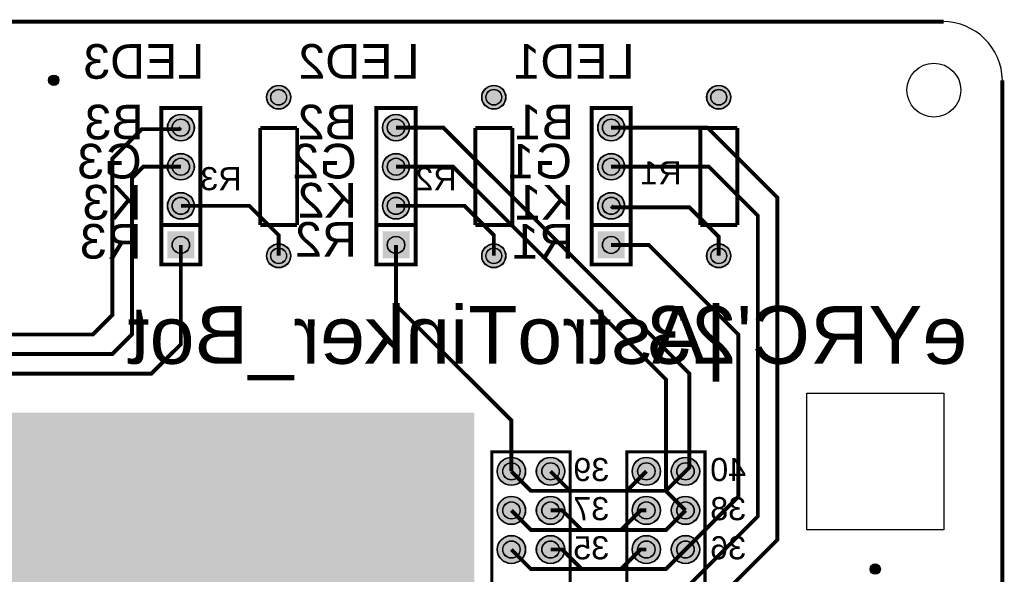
# Model space of a CAD drawing. Header units: millimetres. Extents: x -41 to 105, y 0 to 102.
# Tile 4 of 4: x 41 to 105, y 66 to 102. Entities that reach past the tile are written whole.
import ezdxf

# ---------------------------------------------------------------- set-up
doc = ezdxf.new("R2010")
doc.units = ezdxf.units.MM
for name, color, linetype, true_color in [('BoardOutLine', 7, 'Continuous', 0xff00ff), ('BottomLayer', 7, 'Continuous', 0x0000ff), ('BottomSilkLayer', 7, 'Continuous', 0x66cc33), ('BottomSolderMaskLayer', 7, 'Continuous', 0xaa00ff), ('Multi-Layer', 7, 'Continuous', 0xc0c0c0), ('TopLayer', 7, 'Continuous', 0xff0000), ('TopSolderMaskLayer', 7, 'Continuous', 0x800080)]:
    doc.layers.add(name, color=color, linetype=linetype, true_color=true_color)
doc.styles.get("Standard").update_dxf_attribs({"font": 'arial.ttf'})

msp = doc.modelspace()

# ---------------------------------------------------------------- hatches: boundary and pattern name
at = {"layer": 'BottomSolderMaskLayer'}
for points in [[(42.845, 97.79, 1), (43.515, 97.79, 1)], [(56.998, 96.689, 1), (58.573, 96.689, 1)], [(70.968, 96.689, 1), (72.543, 96.689, 1)], [(85.573, 96.689, 1), (87.148, 96.689, 1)], [(50.56, 94.714, 1), (52.311, 94.714, 1)], [(64.53, 94.714, 1), (66.281, 94.714, 1)], [(78.5, 94.714, 1), (80.251, 94.714, 1)], [(50.56, 92.174, 1), (52.311, 92.174, 1)], [(64.53, 92.174, 1), (66.281, 92.174, 1)], [(78.5, 92.174, 1), (80.251, 92.174, 1)], [(50.56, 89.634, 1), (52.311, 89.634, 1)], [(64.53, 89.634, 1), (66.281, 89.634, 1)], [(78.5, 89.634, 1), (80.251, 89.634, 1)], [(52.311, 86.218), (52.311, 87.969), (50.56, 87.969), (50.56, 86.218)], [(66.281, 86.218), (66.281, 87.969), (64.53, 87.969), (64.53, 86.218)], [(80.251, 86.218), (80.251, 87.969), (78.5, 87.969), (78.5, 86.218)], [(56.998, 86.389, 1), (58.573, 86.389, 1)], [(70.968, 86.389, 1), (72.543, 86.389, 1)], [(85.573, 86.389, 1), (87.148, 86.389, 1)], [(71.973, 72.39, 1), (73.824, 72.39, 1)], [(74.513, 72.39, 1), (76.364, 72.39, 1)], [(80.736, 72.39, 1), (82.587, 72.39, 1)], [(83.276, 72.39, 1), (85.127, 72.39, 1)], [(71.973, 69.85, 1), (73.824, 69.85, 1)], [(74.513, 69.85, 1), (76.364, 69.85, 1)], [(80.736, 69.85, 1), (82.587, 69.85, 1)], [(83.276, 69.85, 1), (85.127, 69.85, 1)], [(71.973, 67.31, 1), (73.824, 67.31, 1)], [(74.513, 67.31, 1), (76.364, 67.31, 1)], [(80.736, 67.31, 1), (82.587, 67.31, 1)], [(83.276, 67.31, 1), (85.127, 67.31, 1)], [(96.185, 66.04, 1), (96.856, 66.04, 1)]]:
    msp.add_hatch(color=256, dxfattribs=at).paths.add_polyline_path(points)
at = {"layer": 'Multi-Layer'}
for points in [[(57.023, 96.689, 1), (58.547, 96.689, 1)], [(70.993, 96.689, 1), (72.517, 96.689, 1)], [(85.598, 96.689, 1), (87.122, 96.689, 1)], [(50.585, 94.714, 1), (52.285, 94.714, 1)], [(64.555, 94.714, 1), (66.255, 94.714, 1)], [(78.525, 94.714, 1), (80.225, 94.714, 1)], [(50.585, 92.174, 1), (52.285, 92.174, 1)], [(64.555, 92.174, 1), (66.255, 92.174, 1)], [(78.525, 92.174, 1), (80.225, 92.174, 1)], [(50.585, 89.634, 1), (52.285, 89.634, 1)], [(64.555, 89.634, 1), (66.255, 89.634, 1)], [(78.525, 89.634, 1), (80.225, 89.634, 1)], [(52.285, 86.244), (52.285, 87.944), (50.585, 87.944), (50.585, 86.244)], [(66.255, 86.244), (66.255, 87.944), (64.555, 87.944), (64.555, 86.244)], [(80.225, 86.244), (80.225, 87.944), (78.525, 87.944), (78.525, 86.244)], [(57.023, 86.389, 1), (58.547, 86.389, 1)], [(70.993, 86.389, 1), (72.517, 86.389, 1)], [(85.598, 86.389, 1), (87.122, 86.389, 1)], [(40.64, 10.16), (40.64, 3.81), (39.37, 3.81), (38.1, 3.81), (36.83, 3.81), (34.29, 3.81), (34.29, 39.37), (34.29, 76.2), (70.485, 76.2), (70.485, 3.81), (67.31, 3.81), (63.5, 3.81), (63.5, 49.53), (40.64, 49.53), (40.64, 10.16), (40.64, 10.16), (40.64, 3.81)], [(71.998, 72.39, 1), (73.798, 72.39, 1)], [(74.538, 72.39, 1), (76.338, 72.39, 1)], [(80.761, 72.39, 1), (82.561, 72.39, 1)], [(83.301, 72.39, 1), (85.101, 72.39, 1)], [(71.998, 69.85, 1), (73.798, 69.85, 1)], [(74.538, 69.85, 1), (76.338, 69.85, 1)], [(80.761, 69.85, 1), (82.561, 69.85, 1)], [(83.301, 69.85, 1), (85.101, 69.85, 1)], [(71.998, 67.31, 1), (73.798, 67.31, 1)], [(74.538, 67.31, 1), (76.338, 67.31, 1)], [(80.761, 67.31, 1), (82.561, 67.31, 1)], [(83.301, 67.31, 1), (85.101, 67.31, 1)]]:
    msp.add_hatch(color=256, dxfattribs=at).paths.add_polyline_path(points)
at = {"layer": 'TopSolderMaskLayer'}
for points in [[(42.845, 97.79, 1), (43.515, 97.79, 1)], [(56.998, 96.689, 1), (58.573, 96.689, 1)], [(70.968, 96.689, 1), (72.543, 96.689, 1)], [(85.573, 96.689, 1), (87.148, 96.689, 1)], [(50.56, 94.714, 1), (52.311, 94.714, 1)], [(64.53, 94.714, 1), (66.281, 94.714, 1)], [(78.5, 94.714, 1), (80.251, 94.714, 1)], [(50.56, 92.174, 1), (52.311, 92.174, 1)], [(64.53, 92.174, 1), (66.281, 92.174, 1)], [(78.5, 92.174, 1), (80.251, 92.174, 1)], [(50.56, 89.634, 1), (52.311, 89.634, 1)], [(64.53, 89.634, 1), (66.281, 89.634, 1)], [(78.5, 89.634, 1), (80.251, 89.634, 1)], [(52.311, 86.218), (52.311, 87.969), (50.56, 87.969), (50.56, 86.218)], [(66.281, 86.218), (66.281, 87.969), (64.53, 87.969), (64.53, 86.218)], [(80.251, 86.218), (80.251, 87.969), (78.5, 87.969), (78.5, 86.218)], [(56.998, 86.389, 1), (58.573, 86.389, 1)], [(70.968, 86.389, 1), (72.543, 86.389, 1)], [(85.573, 86.389, 1), (87.148, 86.389, 1)], [(71.973, 72.39, 1), (73.824, 72.39, 1)], [(74.513, 72.39, 1), (76.364, 72.39, 1)], [(80.736, 72.39, 1), (82.587, 72.39, 1)], [(83.276, 72.39, 1), (85.127, 72.39, 1)], [(71.973, 69.85, 1), (73.824, 69.85, 1)], [(74.513, 69.85, 1), (76.364, 69.85, 1)], [(80.736, 69.85, 1), (82.587, 69.85, 1)], [(83.276, 69.85, 1), (85.127, 69.85, 1)], [(71.973, 67.31, 1), (73.824, 67.31, 1)], [(74.513, 67.31, 1), (76.364, 67.31, 1)], [(80.736, 67.31, 1), (82.587, 67.31, 1)], [(83.276, 67.31, 1), (85.127, 67.31, 1)], [(96.185, 66.04, 1), (96.856, 66.04, 1)]]:
    msp.add_hatch(color=256, dxfattribs=at).paths.add_polyline_path(points)

# ---------------------------------------------------------------- linework, layer by layer
at = {"layer": 'BoardOutLine', "const_width": 0.254}
for points in [[(3.81, 101.6), (3.81, 101.6), (100.965, 101.6)], [(104.775, 97.79), (104.775, 3.81)]]:
    msp.add_lwpolyline(points, dxfattribs=at)
at = {"layer": 'BoardOutLine'}
msp.add_arc((100.913, 97.738), 3.863, 0.77919, 90, dxfattribs=at)
at = {"layer": 'BottomLayer', "const_width": 0.254}
for points in [[(20.066, 67.31), (19.05, 67.31), (16.51, 69.85), (16.51, 74.93), (22.86, 81.28), (45.72, 81.28), (46.99, 82.55), (46.99, 92.71), (48.895, 94.615), (51.337, 94.615), (51.435, 94.714)], [(84.201, 72.39), (84.455, 72.644), (84.455, 78.74), (68.482, 94.714), (65.405, 94.714)], [(84.201, 62.23), (84.455, 62.23), (90.17, 67.945), (90.17, 90.17), (85.626, 94.714), (79.375, 94.714)], [(51.435, 92.174), (48.994, 92.174), (48.26, 91.44), (48.26, 81.28), (46.99, 80.01), (24.13, 80.01), (17.78, 73.66), (17.78, 71.12), (19.05, 69.85), (20.066, 69.85)], [(84.201, 69.85), (82.931, 71.12), (82.931, 78.359), (69.117, 92.174), (65.405, 92.174)], [(86.36, 91.539), (85.725, 92.174), (79.375, 92.174)], [(84.201, 64.77), (88.9, 69.469), (88.9, 88.999), (86.36, 91.539)], [(20.066, 72.39), (20.066, 73.406), (25.4, 78.74), (49.53, 78.74), (51.435, 80.645), (51.435, 87.094)], [(72.898, 72.39), (72.898, 75.692), (65.405, 83.185), (65.405, 87.094)], [(84.201, 67.31), (87.63, 70.739), (87.63, 81.28), (81.817, 87.094), (79.375, 87.094)], [(81.661, 72.39), (80.391, 71.12), (74.168, 71.12), (72.898, 72.39)], [(81.661, 69.85), (81.28, 69.85), (80.01, 68.58), (74.168, 68.58), (72.898, 69.85)], [(81.661, 67.31), (81.28, 67.31), (80.01, 66.04), (74.168, 66.04), (72.898, 67.31)]]:
    msp.add_lwpolyline(points, dxfattribs=at)
at = {"layer": 'BottomSilkLayer'}
for points, const_width in [([(52.705, 88.387), (52.705, 95.984), (50.165, 95.984), (50.165, 85.824), (52.705, 85.824), (52.705, 88.387)], 0.254), ([(66.675, 88.387), (66.675, 95.984), (64.135, 95.984), (64.135, 85.824), (66.675, 85.824), (66.675, 88.387)], 0.254), ([(80.645, 88.387), (80.645, 95.984), (78.105, 95.984), (78.105, 85.824), (80.645, 85.824), (80.645, 88.387)], 0.254), ([(76.708, 22.86), (71.628, 22.86), (71.628, 73.66), (76.708, 73.66), (76.708, 22.86)], 0.203), ([(85.471, 22.86), (80.391, 22.86), (80.391, 73.66), (85.471, 73.66), (85.471, 22.86)], 0.203)]:
    msp.add_lwpolyline(points, close=True, dxfattribs=dict(at, const_width=const_width))
at = {"layer": 'BottomSilkLayer', "const_width": 0.254}
for points in [[(58.985, 94.689), (56.585, 94.689)], [(56.585, 94.689), (56.585, 88.389)], [(58.985, 88.389), (58.985, 94.689)], [(72.955, 94.689), (70.555, 94.689)], [(70.555, 94.689), (70.555, 88.389)], [(72.955, 88.389), (72.955, 94.689)], [(87.56, 94.689), (85.16, 94.689)], [(85.16, 94.689), (85.16, 88.389)], [(87.56, 88.389), (87.56, 94.689)], [(52.705, 88.387), (50.165, 88.387)], [(56.585, 88.389), (58.985, 88.389)], [(66.675, 88.387), (64.135, 88.387)], [(70.555, 88.389), (72.955, 88.389)], [(80.645, 88.387), (78.105, 88.387)], [(85.16, 88.389), (87.56, 88.389)]]:
    msp.add_lwpolyline(points, dxfattribs=at)
at = {"layer": 'BottomSolderMaskLayer'}
for centre, radius in [((43.18, 97.79), 0.335), ((43.18, 97.79), 0.168), ((57.785, 96.689), 0.787), ((57.785, 96.689), 0.517), ((71.755, 96.689), 0.787), ((71.755, 96.689), 0.517), ((86.36, 96.689), 0.787), ((86.36, 96.689), 0.517), ((51.435, 94.714), 0.875), ((51.435, 94.714), 0.566), ((65.405, 94.714), 0.875), ((65.405, 94.714), 0.566), ((79.375, 94.714), 0.875), ((79.375, 94.714), 0.566), ((51.435, 92.174), 0.875), ((51.435, 92.174), 0.566), ((65.405, 92.174), 0.875), ((65.405, 92.174), 0.566), ((79.375, 92.174), 0.875), ((79.375, 92.174), 0.566), ((51.435, 89.634), 0.875), ((51.435, 89.634), 0.566), ((65.405, 89.634), 0.875), ((65.405, 89.634), 0.566), ((79.375, 89.634), 0.875), ((79.375, 89.634), 0.566), ((51.435, 87.094), 0.566), ((65.405, 87.094), 0.566), ((79.375, 87.094), 0.566), ((57.785, 86.389), 0.787), ((71.755, 86.389), 0.787), ((86.36, 86.389), 0.787), ((57.785, 86.389), 0.517), ((71.755, 86.389), 0.517), ((86.36, 86.389), 0.517), ((72.898, 72.39), 0.925), ((72.898, 72.39), 0.566), ((75.438, 72.39), 0.925), ((75.438, 72.39), 0.566), ((81.661, 72.39), 0.925), ((81.661, 72.39), 0.566), ((84.201, 72.39), 0.925), ((84.201, 72.39), 0.566), ((72.898, 69.85), 0.925), ((72.898, 69.85), 0.566), ((75.438, 69.85), 0.925), ((75.438, 69.85), 0.566), ((81.661, 69.85), 0.925), ((81.661, 69.85), 0.566), ((84.201, 69.85), 0.925), ((84.201, 69.85), 0.566), ((72.898, 67.31), 0.925), ((72.898, 67.31), 0.566), ((75.438, 67.31), 0.925), ((75.438, 67.31), 0.566), ((81.661, 67.31), 0.925), ((81.661, 67.31), 0.566), ((84.201, 67.31), 0.925), ((84.201, 67.31), 0.566), ((96.52, 66.04), 0.335), ((96.52, 66.04), 0.168)]:
    msp.add_circle(centre, radius, dxfattribs=at)
at = {"layer": 'Multi-Layer'}
msp.add_lwpolyline([(92.075, 77.47), (93.345, 77.47), (94.615, 77.47), (95.885, 77.47), (100.965, 77.47), (100.965, 68.58), (92.075, 68.58), (92.075, 77.47), (92.075, 77.47)], close=True, dxfattribs=at)
for centre, radius in [((100.33, 97.155), 1.75), ((43.18, 97.79), 0.31), ((43.18, 97.79), 0.155), ((57.785, 96.689), 0.762), ((57.785, 96.689), 0.5), ((71.755, 96.689), 0.762), ((71.755, 96.689), 0.5), ((86.36, 96.689), 0.762), ((86.36, 96.689), 0.5), ((51.435, 94.714), 0.85), ((51.435, 94.714), 0.55), ((65.405, 94.714), 0.85), ((65.405, 94.714), 0.55), ((79.375, 94.714), 0.85), ((79.375, 94.714), 0.55), ((51.435, 92.174), 0.85), ((51.435, 92.174), 0.55), ((65.405, 92.174), 0.85), ((65.405, 92.174), 0.55), ((79.375, 92.174), 0.85), ((79.375, 92.174), 0.55), ((51.435, 89.634), 0.85), ((51.435, 89.634), 0.55), ((65.405, 89.634), 0.85), ((65.405, 89.634), 0.55), ((79.375, 89.634), 0.85), ((79.375, 89.634), 0.55), ((51.435, 87.094), 0.55), ((65.405, 87.094), 0.55), ((79.375, 87.094), 0.55), ((57.785, 86.389), 0.762), ((71.755, 86.389), 0.762), ((86.36, 86.389), 0.762), ((57.785, 86.389), 0.5), ((71.755, 86.389), 0.5), ((86.36, 86.389), 0.5), ((72.898, 72.39), 0.9), ((72.898, 72.39), 0.55), ((75.438, 72.39), 0.9), ((75.438, 72.39), 0.55), ((81.661, 72.39), 0.9), ((81.661, 72.39), 0.55), ((84.201, 72.39), 0.9), ((84.201, 72.39), 0.55), ((72.898, 69.85), 0.9), ((72.898, 69.85), 0.55), ((75.438, 69.85), 0.9), ((75.438, 69.85), 0.55), ((81.661, 69.85), 0.9), ((81.661, 69.85), 0.55), ((84.201, 69.85), 0.9), ((84.201, 69.85), 0.55), ((72.898, 67.31), 0.9), ((72.898, 67.31), 0.55), ((75.438, 67.31), 0.9), ((75.438, 67.31), 0.55), ((81.661, 67.31), 0.9), ((81.661, 67.31), 0.55), ((84.201, 67.31), 0.9), ((84.201, 67.31), 0.55), ((96.52, 66.04), 0.31), ((96.52, 66.04), 0.155)]:
    msp.add_circle(centre, radius, dxfattribs=at)
at = {"layer": 'TopLayer', "const_width": 0.254}
for points in [[(57.785, 86.389), (57.785, 87.729), (55.88, 89.634), (51.435, 89.634)], [(71.755, 86.389), (71.755, 87.729), (69.85, 89.634), (65.405, 89.634)], [(86.36, 86.389), (86.36, 87.63), (84.455, 89.535), (79.474, 89.535), (79.375, 89.634)], [(84.201, 72.39), (82.931, 71.12), (76.708, 71.12), (75.438, 72.39)], [(84.201, 69.85), (82.931, 68.58), (77.47, 68.58), (76.2, 69.85), (75.438, 69.85)], [(84.201, 67.31), (82.931, 66.04), (77.47, 66.04), (76.2, 67.31), (75.438, 67.31)]]:
    msp.add_lwpolyline(points, dxfattribs=at)
at = {"layer": 'TopSolderMaskLayer'}
for centre, radius in [((43.18, 97.79), 0.335), ((43.18, 97.79), 0.168), ((57.785, 96.689), 0.787), ((57.785, 96.689), 0.517), ((71.755, 96.689), 0.787), ((71.755, 96.689), 0.517), ((86.36, 96.689), 0.787), ((86.36, 96.689), 0.517), ((51.435, 94.714), 0.875), ((51.435, 94.714), 0.566), ((65.405, 94.714), 0.875), ((65.405, 94.714), 0.566), ((79.375, 94.714), 0.875), ((79.375, 94.714), 0.566), ((51.435, 92.174), 0.875), ((51.435, 92.174), 0.566), ((65.405, 92.174), 0.875), ((65.405, 92.174), 0.566), ((79.375, 92.174), 0.875), ((79.375, 92.174), 0.566), ((51.435, 89.634), 0.875), ((51.435, 89.634), 0.566), ((65.405, 89.634), 0.875), ((65.405, 89.634), 0.566), ((79.375, 89.634), 0.875), ((79.375, 89.634), 0.566), ((51.435, 87.094), 0.566), ((65.405, 87.094), 0.566), ((79.375, 87.094), 0.566), ((57.785, 86.389), 0.787), ((71.755, 86.389), 0.787), ((86.36, 86.389), 0.787), ((57.785, 86.389), 0.517), ((71.755, 86.389), 0.517), ((86.36, 86.389), 0.517), ((72.898, 72.39), 0.925), ((72.898, 72.39), 0.566), ((75.438, 72.39), 0.925), ((75.438, 72.39), 0.566), ((81.661, 72.39), 0.925), ((81.661, 72.39), 0.566), ((84.201, 72.39), 0.925), ((84.201, 72.39), 0.566), ((72.898, 69.85), 0.925), ((72.898, 69.85), 0.566), ((75.438, 69.85), 0.925), ((75.438, 69.85), 0.566), ((81.661, 69.85), 0.925), ((81.661, 69.85), 0.566), ((84.201, 69.85), 0.925), ((84.201, 69.85), 0.566), ((72.898, 67.31), 0.925), ((72.898, 67.31), 0.566), ((75.438, 67.31), 0.925), ((75.438, 67.31), 0.566), ((81.661, 67.31), 0.925), ((81.661, 67.31), 0.566), ((84.201, 67.31), 0.925), ((84.201, 67.31), 0.566), ((96.52, 66.04), 0.335), ((96.52, 66.04), 0.168)]:
    msp.add_circle(centre, radius, dxfattribs=at)

# ---------------------------------------------------------------- texts
at = {"layer": 'BottomSilkLayer', "text_generation_flag": 2}
for s, height, p in [('LED3', 2.25, (52.959, 97.889)), ('LED2', 2.25, (66.929, 97.889)), ('LED1', 2.25, (80.899, 97.889)), ('B3', 2.25, (49.022, 93.952)), ('B2', 2.25, (62.865, 93.952)), ('B1', 2.25, (76.962, 93.952)), ('G3', 2.25, (48.895, 91.412)), ('G2', 2.25, (62.865, 91.412)), ('G1', 2.25, (76.835, 91.412)), ('R3', 1.5, (55.372, 90.65)), ('R2', 1.5, (69.342, 90.65)), ('R1', 1.5, (83.947, 91.031)), ('K3', 2.25, (48.895, 88.745)), ('K2', 2.25, (62.865, 88.872)), ('K1', 2.25, (76.962, 88.745)), ('R3', 2.25, (48.895, 86.205)), ('R2', 2.25, (62.865, 86.332)), ('R1', 2.25, (76.962, 86.205)), ('|AstroTinker_Bot', 3.75001, (86.868, 79.375)), ("eYRC'23", 3.75, (102.489, 79.375)), ('39', 1.5, (79.248, 71.755)), ('40', 1.5, (88.138, 71.755)), ('37', 1.5, (79.248, 69.215)), ('38', 1.5, (88.138, 69.215)), ('35', 1.5, (79.248, 66.675)), ('36', 1.5, (88.138, 66.675))]:
    msp.add_text(s, height=height, dxfattribs=at).set_placement(p)

doc.saveas('drawing.dxf')
